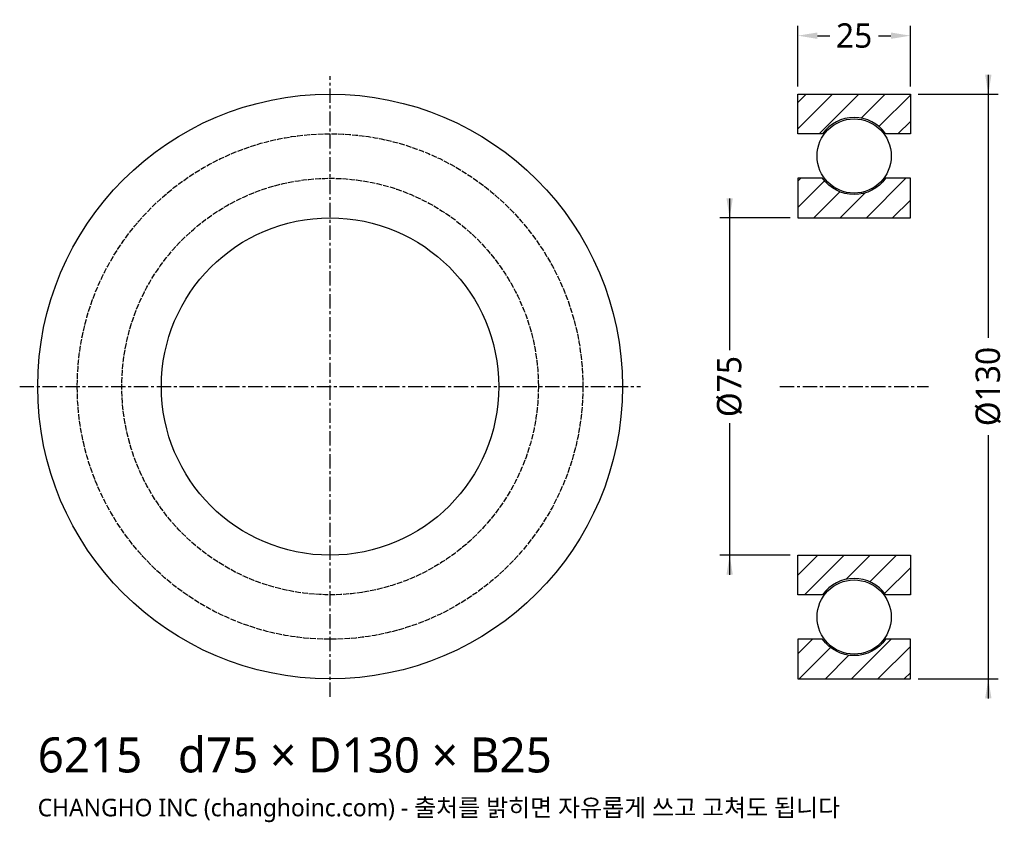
# Model space of a CAD drawing. Header units: millimetres. Extents: x -69 to 150, y -97 to 82.
import ezdxf

# ---------------------------------------------------------------- set-up
doc = ezdxf.new("R2010")
doc.units = ezdxf.units.MM
doc.linetypes.add('CENTER', pattern=[5.08, 3.175, -0.635, 0.635, -0.635])
doc.linetypes.add('DASHED', pattern=[1.524, 1.27, -0.254])
for name, color, linetype in [('문자', 7, 'CONTINUOUS'), ('숨은선', 3, 'DASHED'), ('외형선', 7, 'CONTINUOUS'), ('중심선', 1, 'CENTER'), ('치수', 4, 'CONTINUOUS'), ('해칭', 8, 'CONTINUOUS')]:
    doc.layers.add(name, color=color, linetype=linetype)
doc.styles.add('CH_KOR', font='malgun.ttf')
doc.dimstyles.new('CH_DIM', dxfattribs={"dimtxt": 2.5, "dimasz": 2, "dimexe": 1, "dimexo": 0.8, "dimgap": 0.8, "dimtad": 1, "dimdec": 0, "dimtxsty": 'CH_KOR', "dimcen": 2.5, "dimclrd": 4, "dimclre": 4, "dimclrt": 4, "dimazin": 3, "dimtfac": 1, "dimtmove": 0, "dimatfit": 3})

# ---------------------------------------------------------------- blocks, each defined once
blk = doc.blocks.new('_CLOSEDFILLED')
at = {"color": 0, "linetype": 'BYBLOCK'}
blk.add_solid([(-1, 0.164), (0, 0), (-1, -0.164)], dxfattribs=at)
blk = doc.blocks.new('*D1')
at = {"color": 4}
for p, q in [((146.33, 69.33), (146.33, 10.83)), ((130.73, 65), (148.5, 65)), ((146.33, -10.83), (146.33, -69.33)), ((130.73, -65), (148.5, -65))]:
    blk.add_line(p, q, dxfattribs=at)
at = {"layer": 'Defpoints'}
for p in [(129, 65), (146.33, 65), (129, -65)]:
    blk.add_point(p, dxfattribs=at)
at = {"layer": '치수', "color": 4, "xscale": 4.333333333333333, "yscale": 4.333333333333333}
for p, rotation in [((146.33, 65), 270), ((146.33, -65), 90)]:
    blk.add_blockref('_CLOSEDFILLED', p, dxfattribs=dict(at, rotation=rotation))
at = {"layer": '치수', "color": 4, "insert": (146.33, 0), "char_height": 5.417, "attachment_point": 5, "rotation": 90, "style": 'CH_KOR'}
blk.add_mtext('Ø130', dxfattribs=at)
blk = doc.blocks.new('*D2')
at = {"color": 4}
for p, q in [((88.83, 41.83), (88.83, 8.12)), ((102.27, 37.5), (86.67, 37.5)), ((88.83, -8.12), (88.83, -41.83)), ((102.27, -37.5), (86.67, -37.5))]:
    blk.add_line(p, q, dxfattribs=at)
at = {"layer": 'Defpoints'}
for p in [(88.83, 37.5), (104, 37.5), (104, -37.5)]:
    blk.add_point(p, dxfattribs=at)
at = {"layer": '치수', "color": 4, "xscale": 4.333333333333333, "yscale": 4.333333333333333}
for p, rotation in [((88.83, 37.5), 270), ((88.83, -37.5), 90)]:
    blk.add_blockref('_CLOSEDFILLED', p, dxfattribs=dict(at, rotation=rotation))
at = {"layer": '치수', "color": 4, "insert": (88.83, 0), "char_height": 5.417, "attachment_point": 5, "rotation": 90, "style": 'CH_KOR'}
blk.add_mtext('Ø75', dxfattribs=at)
blk = doc.blocks.new('*D3')
at = {"color": 4}
for p, q in [((104, 66.73), (104, 80.17)), ((129, 66.73), (129, 80.17)), ((108.33, 78), (111.08, 78)), ((121.92, 78), (124.67, 78))]:
    blk.add_line(p, q, dxfattribs=at)
at = {"layer": 'Defpoints'}
for p in [(104, 78), (104, 65), (129, 65)]:
    blk.add_point(p, dxfattribs=at)
at = {"layer": '치수', "color": 4, "xscale": 4.333333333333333, "yscale": 4.333333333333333, "rotation": 180}
blk.add_blockref('_CLOSEDFILLED', (104, 78), dxfattribs=at)
at = {"layer": '치수', "color": 4, "xscale": 4.333333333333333, "yscale": 4.333333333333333}
blk.add_blockref('_CLOSEDFILLED', (129, 78), dxfattribs=at)
at = {"layer": '치수', "color": 4, "insert": (116.5, 78), "char_height": 5.417, "attachment_point": 5, "style": 'CH_KOR'}
blk.add_mtext('25', dxfattribs=at)

msp = doc.modelspace()

# ---------------------------------------------------------------- hatches: boundary and pattern name
at = {"layer": '해칭'}
h = msp.add_hatch(dxfattribs=at)
h.set_pattern_fill('ANSI31', scale=1.3)
h.paths.add_polyline_path([(104, 65), (129, 65), (129, 56.2), (123.51, 56.2, 0.51797), (109.49, 56.2), (104, 56.2)])
h = msp.add_hatch(dxfattribs=at)
h.set_pattern_fill('ANSI31', scale=1.3)
h.paths.add_polyline_path([(104, 37.5), (129, 37.5), (129, 46.3), (123.51, 46.3, -0.51797), (109.49, 46.3), (104, 46.3)])
h = msp.add_hatch(dxfattribs=at)
h.set_pattern_fill('ANSI31', scale=1.3)
h.paths.add_polyline_path([(104, -37.5), (129, -37.5), (129, -46.3), (123.51, -46.3, 0.51797), (109.49, -46.3), (104, -46.3)])
h = msp.add_hatch(dxfattribs=at)
h.set_pattern_fill('ANSI31', scale=1.3)
h.paths.add_polyline_path([(104, -65), (129, -65), (129, -56.2), (123.51, -56.2, -0.51797), (109.49, -56.2), (104, -56.2)])

# ---------------------------------------------------------------- linework, layer by layer
at = {"layer": '숨은선'}
for radius in [56.2, 46.3]:
    msp.add_circle((0, 0), radius, dxfattribs=at)
at = {"layer": '외형선'}
for points in [[(104, 65), (129, 65), (129, 56.2), (123.51, 56.2, 0.51797), (109.49, 56.2), (104, 56.2)], [(104, 37.5), (129, 37.5), (129, 46.3), (123.51, 46.3, -0.51797), (109.49, 46.3), (104, 46.3)], [(104, -37.5), (129, -37.5), (129, -46.3), (123.51, -46.3, 0.51797), (109.49, -46.3), (104, -46.3)], [(104, -65), (129, -65), (129, -56.2), (123.51, -56.2, -0.51797), (109.49, -56.2), (104, -56.2)]]:
    msp.add_lwpolyline(points, format="xyb", close=True, dxfattribs=at)
for centre, radius in [((0, 0), 65), ((116.5, 51.25), 8.25), ((0, 0), 37.5), ((116.5, -51.25), 8.25)]:
    msp.add_circle(centre, radius, dxfattribs=at)
at = {"layer": '중심선'}
for p, q in [((0, -69), (0, 69)), ((-69, 0), (69, 0)), ((100, 0), (133, 0))]:
    msp.add_line(p, q, dxfattribs=at)

# ---------------------------------------------------------------- texts
at = {"layer": '문자', "style": 'CH_KOR'}
for s, height, p in [('6215   d75 × D130 × B25', 7.8, (-65, -85.8)), ('CHANGHO INC (changhoinc.com) - 출처를 밝히면 자유롭게 쓰고 고쳐도 됩니다', 3.9, (-65, -95.55))]:
    msp.add_text(s, height=height, dxfattribs=at).set_placement(p)

# ---------------------------------------------------------------- dimensions: what is measured, and where the dimension line sits
at = {"layer": '치수'}
dim = msp.add_linear_dim(base=(104, 78), p1=(104, 65), p2=(129, 65), dimstyle='CH_DIM', override={"dimscale": 2.166667}, dxfattribs=at)
dim.commit()
dim.dimension.update_dxf_attribs({"geometry": '*D3', "text_midpoint": (116.5, 78)})
for base, p1, p2, text, picture, middle in [((146.33, 65), (129, 65), (129, -65), 'Ø130', '*D1', (146.33, 0)), ((88.83, 37.5), (104, 37.5), (104, -37.5), 'Ø75', '*D2', (88.83, 0))]:
    dim = msp.add_linear_dim(base=base, p1=p1, p2=p2, angle=90, text=text, dimstyle='CH_DIM', override={"dimscale": 2.166667}, dxfattribs=at)
    dim.commit()
    dim.dimension.update_dxf_attribs({"geometry": picture, "text_midpoint": middle})

doc.saveas('drawing.dxf')
